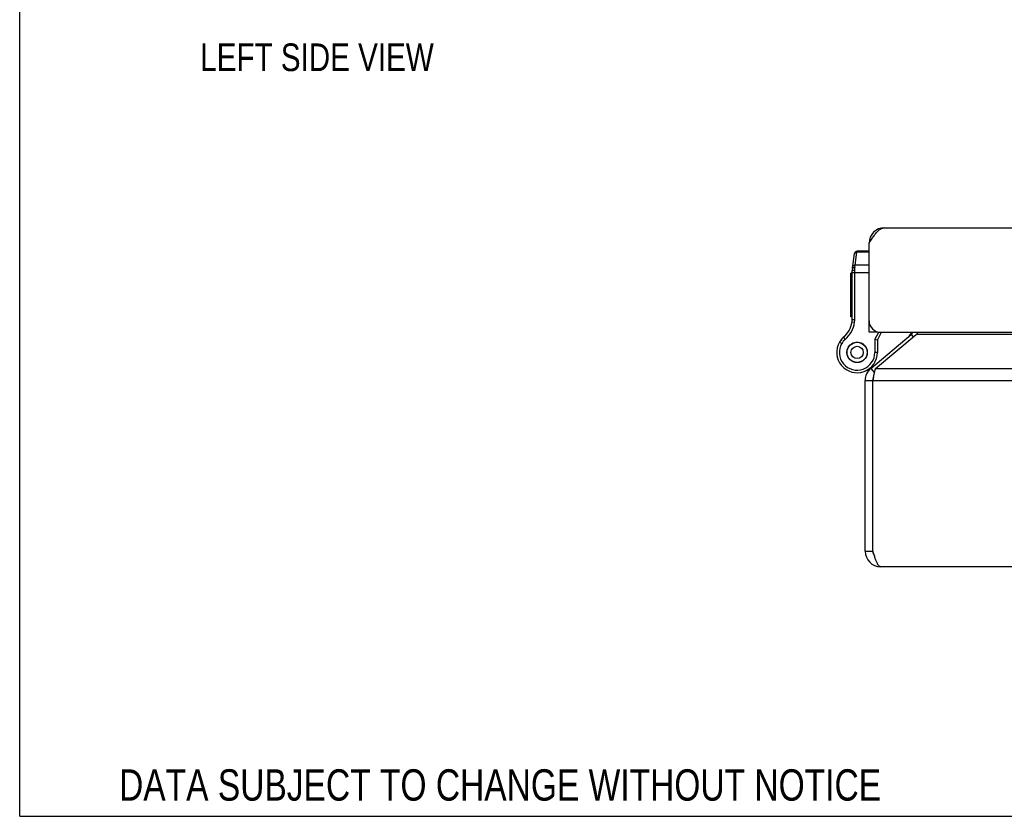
# Model space of a CAD drawing. Header units: inches. Extents: x 0 to 48.6, y 0 to 31.4.
# Tile 1 of 11: x 0 to 7.6, y 0 to 6.2. Entities that reach past the tile are written whole.
import ezdxf

# ---------------------------------------------------------------- set-up
doc = ezdxf.new("R2010")
doc.units = ezdxf.units.IN
doc.header["$LTSCALE"] = 2.671429
doc.header["$MEASUREMENT"] = 0
doc.layers.get('0').update_dxf_attribs({"linetype": 'CONTINUOUS'})
doc.layers.add('02___PRT_ALL_AXES', color=7, linetype='CONTINUOUS')
doc.layers.add('DIMENSIONS', color=7, linetype='CONTINUOUS')
doc.styles.get("Standard").update_dxf_attribs({"font": 'txt', "width": 0.8})

msp = doc.modelspace()

# ---------------------------------------------------------------- linework, layer by layer
at = {"color": 7, "linetype": 'Continuous'}
for p, q in [((0, 0), (0, 31.4286)), ((6.581, 4.4548), (6.5893, 4.4537)), ((6.4512, 4.2427), (6.4676, 4.3599)), ((6.4726, 4.2694), (6.4867, 4.3705)), ((6.4867, 4.3705), (6.4874, 4.3771)), ((6.58, 4.3705), (6.4867, 4.3705)), ((6.58, 4.3771), (6.4874, 4.3771)), ((6.45, 3.8489), (6.45, 4.2254)), ((6.45, 4.2135), (6.58, 4.2135)), ((6.47, 3.8489), (6.47, 4.231)), ((6.471, 4.2524), (6.4726, 4.2694)), ((6.58, 4.2694), (6.4726, 4.2694)), ((6.4485, 3.8297), (6.4682, 3.8266)), ((6.45, 3.8489), (6.47, 3.8489)), ((6.58, 3.8095), (6.585, 3.8095)), ((6.64, 3.7491), (6.58, 3.7491)), ((6.6251, 3.6935), (6.6548, 3.7504)), ((6.64, 3.7543), (6.64, 3.7491)), ((6.6451, 3.6886), (6.6766, 3.7491)), ((6.3516, 3.673), (6.3516, 3.673)), ((6.3516, 3.673), (6.3689, 3.6629)), ((6.3516, 3.673), (6.3689, 3.6629)), ((6.3689, 3.6629), (6.3689, 3.6629)), ((6.3815, 3.709), (6.3946, 3.6938)), ((6.4526, 3.6644), (6.461, 3.6669)), ((6.461, 3.6669), (6.469, 3.6704)), ((6.4789, 3.6721), (6.4876, 3.6716)), ((6.4876, 3.6716), (6.4964, 3.6721)), ((6.5062, 3.6704), (6.5143, 3.6669)), ((6.5143, 3.6669), (6.5227, 3.6644)), ((6.6251, 3.6935), (6.6251, 3.5936)), ((6.6451, 3.6886), (6.6251, 3.6935)), ((6.6451, 3.6886), (6.6451, 3.5936)), ((6.9061, 3.732), (6.922, 3.713)), ((6.4088, 3.5986), (6.4108, 3.6072)), ((6.4108, 3.5801), (6.4088, 3.5886)), ((6.4108, 3.6072), (6.4118, 3.6159)), ((6.4153, 3.6253), (6.4201, 3.6326)), ((6.4201, 3.6326), (6.424, 3.6405)), ((6.4305, 3.6481), (6.4375, 3.6534)), ((6.4375, 3.6534), (6.4439, 3.6594)), ((6.5314, 3.6594), (6.5378, 3.6534)), ((6.5378, 3.6534), (6.5448, 3.6481)), ((6.5512, 3.6405), (6.5552, 3.6326)), ((6.5552, 3.6326), (6.56, 3.6253)), ((6.5634, 3.6159), (6.5645, 3.6072)), ((6.5645, 3.6072), (6.5665, 3.5986)), ((6.5665, 3.5886), (6.5645, 3.5801)), ((6.6451, 3.5936), (6.6251, 3.5936)), ((6.4118, 3.5714), (6.4108, 3.5801)), ((6.4201, 3.5546), (6.4153, 3.5619)), ((6.424, 3.5468), (6.4201, 3.5546)), ((6.4375, 3.5339), (6.4305, 3.5391)), ((6.4439, 3.5279), (6.4375, 3.5339)), ((6.461, 3.5203), (6.4526, 3.5228)), ((6.469, 3.5168), (6.461, 3.5203)), ((6.4876, 3.5156), (6.4789, 3.5151)), ((6.4964, 3.5151), (6.4876, 3.5156)), ((6.5143, 3.5203), (6.5062, 3.5168)), ((6.5227, 3.5228), (6.5143, 3.5203)), ((6.5378, 3.5339), (6.5314, 3.5279)), ((6.5448, 3.5391), (6.5378, 3.5339)), ((6.5552, 3.5546), (6.5512, 3.5468)), ((6.56, 3.5619), (6.5552, 3.5546)), ((6.5645, 3.5801), (6.5634, 3.5714)), ((6.5451, 3.447), (6.5454, 3.4471)), ((6.5927, 3.469), (6.622, 3.4341)), ((6.5499, 3.3771), (6.6099, 3.3771)), ((6.5499, 2.0531), (6.6099, 2.0531)), ((0, 0), (48.5714, 0))]:
    msp.add_line(p, q, dxfattribs=at)
at = {"color": 3, "linetype": 'Continuous'}
for p, q in [((6.7, 4.5591), (20.4, 4.5591)), ((6.58, 3.7491), (6.58, 4.4391)), ((6.67, 3.7491), (20.43, 3.7491)), ((6.5927, 3.469), (6.9061, 3.732)), ((6.6313, 3.469), (6.9447, 3.732)), ((20.1551, 3.732), (6.9447, 3.732)), ((6.6313, 3.469), (20.4684, 3.469)), ((6.5499, 2.0531), (6.5499, 3.3771)), ((6.6099, 2.0531), (6.6099, 3.3771)), ((6.6099, 3.3771), (20.4899, 3.3771)), ((20.4299, 1.9331), (6.6699, 1.9331))]:
    msp.add_line(p, q, dxfattribs=at)
for points in [[(6.58, 4.4391), (6.5846, 4.4464), (6.5892, 4.4536), (6.5938, 4.4607), (6.5984, 4.4678), (6.603, 4.4748), (6.6077, 4.4817), (6.6123, 4.4884), (6.6169, 4.4949), (6.6215, 4.5012), (6.6261, 4.5073), (6.6307, 4.5131), (6.6353, 4.5187), (6.6399, 4.5239), (6.6446, 4.5289), (6.6492, 4.5336), (6.6538, 4.5379), (6.6584, 4.5418), (6.663, 4.5454), (6.6676, 4.5485), (6.6723, 4.5513), (6.6769, 4.5537), (6.6815, 4.5556), (6.6861, 4.5571), (6.6907, 4.5582), (6.6953, 4.5589), (6.7, 4.5591)], [(6.9629, 3.7491), (6.9625, 3.7487), (6.959, 3.745), (6.9554, 3.7414), (6.9518, 3.738), (6.9482, 3.7349), (6.9447, 3.732)], [(6.6099, 3.3771), (6.6126, 3.3902), (6.6139, 3.3967), (6.6152, 3.4031), (6.6166, 3.4094), (6.6179, 3.4157), (6.6193, 3.4218), (6.6206, 3.4278), (6.6219, 3.4337), (6.6233, 3.4394), (6.6246, 3.4449), (6.626, 3.4501), (6.6273, 3.4552), (6.6286, 3.4601), (6.63, 3.4647), (6.6313, 3.469)], [(6.6699, 1.9331), (6.6676, 1.9333), (6.6653, 1.9339), (6.663, 1.935), (6.6606, 1.9365), (6.6583, 1.9385), (6.656, 1.9409), (6.6537, 1.9436), (6.6514, 1.9468), (6.6491, 1.9504), (6.6468, 1.9543), (6.6445, 1.9586), (6.6422, 1.9632), (6.6399, 1.9682), (6.6376, 1.9735), (6.6353, 1.9791), (6.633, 1.9849), (6.6307, 1.991), (6.6283, 1.9973), (6.626, 2.0038), (6.6237, 2.0105), (6.6214, 2.0174), (6.6191, 2.0243), (6.6168, 2.0314), (6.6145, 2.0386), (6.6122, 2.0458), (6.6099, 2.0531)]]:
    msp.add_lwpolyline(points, dxfattribs=at)
at = {"color": 7, "linetype": 'Continuous'}
for points in [[(6.4669, 4.3554), (6.4671, 4.3562), (6.4673, 4.3571), (6.4675, 4.3579), (6.4678, 4.3587), (6.4681, 4.3595), (6.4685, 4.3603), (6.4689, 4.3611), (6.4693, 4.3618), (6.4698, 4.3626), (6.4703, 4.3633), (6.4709, 4.364), (6.4715, 4.3646), (6.4721, 4.3652), (6.4728, 4.3658), (6.4735, 4.3664), (6.4743, 4.3669), (6.475, 4.3674), (6.4758, 4.3679), (6.4766, 4.3683), (6.4775, 4.3687), (6.4783, 4.3691), (6.4792, 4.3694), (6.4801, 4.3697), (6.481, 4.3699), (6.482, 4.3701), (6.4829, 4.3703), (6.4839, 4.3704), (6.4848, 4.3705), (6.4858, 4.3705), (6.4867, 4.3705)], [(6.45, 4.2254), (6.45, 4.2257), (6.45, 4.2259), (6.4502, 4.2262), (6.4503, 4.2264), (6.4505, 4.2267), (6.4507, 4.227), (6.451, 4.2272), (6.4513, 4.2274), (6.4517, 4.2277), (6.4521, 4.2279), (6.4525, 4.2281), (6.453, 4.2284), (6.4535, 4.2286), (6.454, 4.2288), (6.4546, 4.229), (6.4552, 4.2292), (6.4558, 4.2294), (6.4565, 4.2296), (6.4572, 4.2297), (6.4579, 4.2299), (6.4587, 4.23), (6.4594, 4.2302), (6.4602, 4.2303), (6.461, 4.2304), (6.4619, 4.2306), (6.4627, 4.2307), (6.4636, 4.2307), (6.4645, 4.2308), (6.4654, 4.2309), (6.4663, 4.2309), (6.4672, 4.231), (6.4681, 4.231), (6.469, 4.231), (6.47, 4.231)], [(6.4512, 4.2427), (6.4513, 4.2433), (6.4514, 4.2439), (6.4516, 4.2444), (6.4518, 4.2449), (6.4521, 4.2455), (6.4524, 4.246), (6.4528, 4.2465), (6.4531, 4.247), (6.4536, 4.2475), (6.454, 4.2479), (6.4545, 4.2484), (6.4551, 4.2488), (6.4556, 4.2492), (6.4562, 4.2496), (6.4569, 4.2499), (6.4575, 4.2503), (6.4582, 4.2506), (6.459, 4.2509), (6.4597, 4.2512), (6.4605, 4.2514), (6.4613, 4.2517), (6.4621, 4.2519), (6.4629, 4.252), (6.4638, 4.2522), (6.4646, 4.2523), (6.4655, 4.2524), (6.4664, 4.2525), (6.4673, 4.2525), (6.4682, 4.2525), (6.4691, 4.2525), (6.4701, 4.2525), (6.471, 4.2524)], [(6.4528, 4.2543), (6.4529, 4.2551), (6.4531, 4.256), (6.4533, 4.2568), (6.4536, 4.2576), (6.4539, 4.2584), (6.4543, 4.2592), (6.4547, 4.26), (6.4552, 4.2607), (6.4557, 4.2615), (6.4562, 4.2622), (6.4568, 4.2628), (6.4574, 4.2635), (6.458, 4.2641), (6.4587, 4.2647), (6.4594, 4.2653), (6.4601, 4.2658), (6.4609, 4.2663), (6.4617, 4.2668), (6.4625, 4.2672), (6.4633, 4.2676), (6.4642, 4.268), (6.4651, 4.2683), (6.466, 4.2686), (6.4669, 4.2688), (6.4678, 4.269), (6.4688, 4.2692), (6.4697, 4.2693), (6.4707, 4.2694), (6.4716, 4.2694), (6.4726, 4.2694)], [(6.47, 4.231), (6.47, 4.2329), (6.47, 4.2348), (6.47, 4.2367), (6.4701, 4.2386), (6.4702, 4.2404), (6.4702, 4.2422), (6.4703, 4.244), (6.4704, 4.2457), (6.4706, 4.2475), (6.4707, 4.2492), (6.4708, 4.2508), (6.471, 4.2524)]]:
    msp.add_lwpolyline(points, dxfattribs=at)
for radius in [0.078, 0.048]:
    msp.add_circle((6.4876, 3.5936), radius, dxfattribs=at)
at = {"color": 3, "linetype": 'Continuous'}
for centre, radius, start, end in [((6.7, 4.4391), 0.12, 90, 180), ((6.67, 3.8391), 0.09, 180, 270), ((6.8675, 3.7779), 0.06, 310, 331.2883), ((6.6699, 3.3771), 0.12, 130, 180), ((6.6699, 2.0531), 0.12, 180, 270)]:
    msp.add_arc(centre, radius, start, end, dxfattribs=at)
at = {"color": 7, "linetype": 'Continuous'}
for centre, radius, start, end in [((6.4874, 4.3571), 0.02, 90, 172.03825), ((6.575, 4.2254), 0.125, 172.03818, 180.00008), ((6.2509, 3.8604), 0.2, 310.79327, 351.15991), ((6.2509, 3.8604), 0.22, 310.79327, 351.15991), ((6.325, 3.8489), 0.125, 351.15991, 360), ((6.325, 3.8489), 0.145, 351.15991, 360), ((6.8025, 3.8082), 0.125, 310, 331.76806), ((6.4876, 3.5936), 0.1575, 149.73501, 360), ((6.4876, 3.5936), 0.1375, 149.73501, 360), ((6.4744, 3.6014), 0.1421, 130.79327, 149.73501), ((6.4876, 3.5936), 0.1575, 127.359, 149.21001), ((6.4744, 3.6014), 0.1221, 130.79327, 149.73501), ((6.4507, 3.6892), 0.26, 291.378, 310), ((6.6699, 3.3771), 0.06, 156.89557, 180), ((6.6699, 2.0531), 0.06, 180, 215.78573)]:
    msp.add_arc(centre, radius, start, end, dxfattribs=at)
at = {"layer": '02___PRT_ALL_AXES', "color": 7, "linetype": 'Continuous'}
for p, q in [((6.44, 3.8679), (6.44, 4.2083)), ((6.45, 4.2083), (6.44, 4.2083)), ((6.45, 4.2081), (6.44, 4.2081)), ((6.45, 4.1997), (6.44, 4.1997)), ((6.45, 4.1491), (6.44, 4.1491)), ((6.45, 4.1407), (6.44, 4.1407)), ((6.45, 4.1323), (6.44, 4.1323)), ((6.45, 4.0802), (6.44, 4.0802)), ((6.45, 4.0718), (6.44, 4.0718)), ((6.45, 4.0634), (6.44, 4.0634)), ((6.45, 4.0165), (6.44, 4.0165)), ((6.45, 4.0081), (6.44, 4.0081)), ((6.45, 3.9997), (6.44, 3.9997)), ((6.45, 3.945), (6.44, 3.945)), ((6.45, 3.9366), (6.44, 3.9366)), ((6.45, 3.9282), (6.44, 3.9282)), ((6.45, 3.8763), (6.44, 3.8763)), ((6.45, 3.8679), (6.44, 3.8679))]:
    msp.add_line(p, q, dxfattribs=at)
msp.add_circle((6.4876, 3.5936), 0.079, dxfattribs=at)

# ---------------------------------------------------------------- texts
at = {"layer": 'DIMENSIONS', "color": 2, "linetype": 'Continuous', "attachment_point": 2, "line_spacing_factor": 0.9}
for s, insert, char_height, width in [('LEFT SIDE VIEW', (2.3033, 5.9868), 0.214286, 2.4), ('DATA SUBJECT TO CHANGE WITHOUT NOTICE', (3.7218, 0.3642), 0.242857, 7.188571)]:
    msp.add_mtext(s, dxfattribs=dict(at, insert=insert, char_height=char_height, width=width))

doc.saveas('drawing.dxf')
